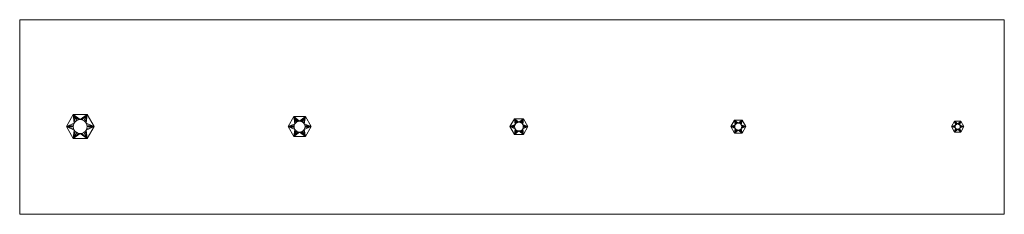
# Model space of a CAD drawing. Header units: millimetres. Extents: x -12234 to -9967, y -843 to -396.
import ezdxf

# ---------------------------------------------------------------- set-up
doc = ezdxf.new("R2010")
doc.units = ezdxf.units.MM
doc.layers.add('A-GENM', color=13, linetype='Continuous', lineweight=9)
doc.layers.add('G-ANNO-SYMB', color=111, linetype='Continuous', lineweight=9)

# ---------------------------------------------------------------- blocks, each defined once
blk = doc.blocks.new('M_ReidBar Half Nut Galvanised - 12mm ReidBar Half Nut Galvanised-301226-3 M_ReidBar Half Nut')
at = {"layer": 'A-GENM', "lineweight": 18}
mesh = blk.add_polyface(dxfattribs=at)
corners = [(12.5, -7.2), (12.5, 7.2), (0, 14.4), (-12.5, 7.2), (-12.5, -7.2), (0, -14.4), (-6, 0), (-5.8, 1.6), (-5.2, 3), (-4.2, 4.2), (-3, 5.2), (-1.6, 5.8), (0, 6), (1.6, 5.8), (3, 5.2), (4.2, 4.2), (5.2, 3), (5.8, 1.6), (6, 0), (5.8, -1.6), (5.2, -3), (4.2, -4.2), (3, -5.2), (1.6, -5.8), (0, -6), (-1.6, -5.8), (-3, -5.2), (-4.2, -4.2), (-5.2, -3), (-5.8, -1.6)]
mesh.append_faces([[corners[k] for k in face] for face in [(24, 5, 23), (8, 3, 7), (11, 2, 10)]], dxfattribs={"vtx0": -1, "vtx1": -1})
mesh.append_faces([[corners[k] for k in face] for face in [(22, 5, 0, 21), (5, 22, 23), (5, 24, 25), (5, 25, 26, 4), (4, 29, 6), (2, 13, 14, 1), (1, 14, 15), (2, 12, 13), (2, 11, 12), (3, 9, 10, 2)]], dxfattribs={"vtx0": -1, "vtx2": -1})
mesh.append_faces([[corners[k] for k in face] for face in [(20, 21, 0), (19, 20, 0), (26, 27, 4), (28, 29, 4), (27, 28, 4), (16, 17, 1), (15, 16, 1), (17, 18, 1), (8, 9, 3)]], dxfattribs={"vtx1": -1, "vtx2": -1})
mesh.append_faces([[corners[k] for k in face] for face in [(18, 19, 0, 1), (6, 7, 3, 4)]], dxfattribs={"vtx1": -1, "vtx3": -1})
mesh = blk.add_polyface(dxfattribs=at)
corners = [(12.5, -7.2, -16), (0, -14.4, -16), (-12.5, -7.2, -16), (-12.5, 7.2, -16), (0, 14.4, -16), (12.5, 7.2, -16), (6, 0, -16), (5.8, 1.6, -16), (5.2, 3, -16), (4.2, 4.2, -16), (3, 5.2, -16), (1.6, 5.8, -16), (0, 6, -16), (-1.6, 5.8, -16), (-3, 5.2, -16), (-4.2, 4.2, -16), (-5.2, 3, -16), (-5.8, 1.6, -16), (-6, 0, -16), (-5.8, -1.6, -16), (-5.2, -3, -16), (-4.2, -4.2, -16), (-3, -5.2, -16), (-1.6, -5.8, -16), (0, -6, -16), (1.6, -5.8, -16), (3, -5.2, -16), (4.2, -4.2, -16), (5.2, -3, -16), (5.8, -1.6, -16)]
mesh.append_faces([[corners[k] for k in face] for face in [(12, 4, 11), (20, 2, 19), (23, 1, 22)]], dxfattribs={"vtx0": -1, "vtx1": -1})
mesh.append_faces([[corners[k] for k in face] for face in [(10, 4, 5, 9), (4, 10, 11), (4, 12, 13), (4, 13, 14, 3), (3, 17, 18), (1, 25, 26, 0), (0, 26, 27), (1, 24, 25), (1, 23, 24), (2, 21, 22, 1)]], dxfattribs={"vtx0": -1, "vtx2": -1})
mesh.append_faces([[corners[k] for k in face] for face in [(8, 9, 5), (7, 8, 5), (14, 15, 3), (16, 17, 3), (15, 16, 3), (28, 29, 0), (27, 28, 0), (29, 6, 0), (20, 21, 2)]], dxfattribs={"vtx1": -1, "vtx2": -1})
mesh.append_faces([[corners[k] for k in face] for face in [(6, 7, 5, 0), (18, 19, 2, 3)]], dxfattribs={"vtx1": -1, "vtx3": -1})
mesh = blk.add_polyface(dxfattribs=at)
corners = [(0, 14.4), (0, 14.4, -16), (-12.5, 7.2, -16), (-12.5, 7.2)]
mesh.append_faces([[corners[k] for k in face] for face in [(0, 1, 2, 3)]])
mesh = blk.add_polyface(dxfattribs=at)
corners = [(-12.5, 7.2), (-12.5, 7.2, -16), (-12.5, -7.2, -16), (-12.5, -7.2)]
mesh.append_faces([[corners[k] for k in face] for face in [(0, 1, 2, 3)]])
mesh = blk.add_polyface(dxfattribs=at)
corners = [(-6, 0), (-6, 0, -16), (-5.8, 1.6, -16), (-5.2, 3, -16), (-4.2, 4.2, -16), (-3, 5.2, -16), (-1.6, 5.8, -16), (0, 6, -16), (1.6, 5.8, -16), (3, 5.2, -16), (4.2, 4.2, -16), (5.2, 3, -16), (5.8, 1.6, -16), (6, 0, -16), (6, 0), (5.8, 1.6), (5.2, 3), (4.2, 4.2), (3, 5.2), (1.6, 5.8), (0, 6), (-1.6, 5.8), (-3, 5.2), (-4.2, 4.2), (-5.2, 3), (-5.8, 1.6)]
mesh.append_faces([[corners[k] for k in face] for face in [(15, 12, 13, 14), (2, 25, 0, 1)]], dxfattribs={"vtx0": -1})
mesh.append_faces([[corners[k] for k in face] for face in [(16, 11, 12, 15), (18, 9, 10, 17), (17, 10, 11, 16), (19, 8, 9, 18), (8, 19, 20, 7), (21, 6, 7, 20), (22, 5, 6, 21), (24, 3, 4, 23), (23, 4, 5, 22), (25, 2, 3, 24)]], dxfattribs={"vtx0": -1, "vtx2": -1})
mesh = blk.add_polyface(dxfattribs=at)
corners = [(12.5, 7.2), (12.5, 7.2, -16), (0, 14.4, -16), (0, 14.4)]
mesh.append_faces([[corners[k] for k in face] for face in [(0, 1, 2, 3)]])
mesh = blk.add_polyface(dxfattribs=at)
corners = [(12.5, -7.2), (12.5, -7.2, -16), (12.5, 7.2, -16), (12.5, 7.2)]
mesh.append_faces([[corners[k] for k in face] for face in [(0, 1, 2, 3)]])
mesh = blk.add_polyface(dxfattribs=at)
corners = [(-12.5, -7.2), (-12.5, -7.2, -16), (0, -14.4, -16), (0, -14.4)]
mesh.append_faces([[corners[k] for k in face] for face in [(0, 1, 2, 3)]])
mesh = blk.add_polyface(dxfattribs=at)
corners = [(-6, 0, -16), (-6, 0), (-5.8, -1.6), (-5.2, -3), (-4.2, -4.2), (-3, -5.2), (-1.6, -5.8), (0, -6), (1.6, -5.8), (3, -5.2), (4.2, -4.2), (5.2, -3), (5.8, -1.6), (6, 0), (6, 0, -16), (5.8, -1.6, -16), (5.2, -3, -16), (4.2, -4.2, -16), (3, -5.2, -16), (1.6, -5.8, -16), (0, -6, -16), (-1.6, -5.8, -16), (-3, -5.2, -16), (-4.2, -4.2, -16), (-5.2, -3, -16), (-5.8, -1.6, -16)]
mesh.append_faces([[corners[k] for k in face] for face in [(2, 25, 0, 1), (15, 12, 13, 14)]], dxfattribs={"vtx0": -1})
mesh.append_faces([[corners[k] for k in face] for face in [(3, 24, 25, 2), (5, 22, 23, 4), (4, 23, 24, 3), (6, 21, 22, 5), (21, 6, 7, 20), (8, 19, 20, 7), (9, 18, 19, 8), (11, 16, 17, 10), (10, 17, 18, 9), (12, 15, 16, 11)]], dxfattribs={"vtx0": -1, "vtx2": -1})
mesh = blk.add_polyface(dxfattribs=at)
corners = [(0, -14.4), (0, -14.4, -16), (12.5, -7.2, -16), (12.5, -7.2)]
mesh.append_faces([[corners[k] for k in face] for face in [(0, 1, 2, 3)]])
blk = doc.blocks.new('M_ReidBar Half Nut Galvanised - 16mm ReidBar Half Nut Galvanised-301224-3 M_ReidBar Half Nut')
at = {"layer": 'A-GENM', "lineweight": 18}
mesh = blk.add_polyface(dxfattribs=at)
corners = [(15, -8.7), (15, 8.7), (0, 17.3), (-15, 8.7), (-15, -8.7), (0, -17.3), (-8, 0), (-7.7, 2.1), (-6.9, 4), (-5.7, 5.7), (-4, 6.9), (-2.1, 7.7), (0, 8), (2.1, 7.7), (4, 6.9), (5.7, 5.7), (6.9, 4), (7.7, 2.1), (8, 0), (7.7, -2.1), (6.9, -4), (5.7, -5.7), (4, -6.9), (2.1, -7.7), (0, -8), (-2.1, -7.7), (-4, -6.9), (-5.7, -5.7), (-6.9, -4), (-7.7, -2.1)]
mesh.append_faces([[corners[k] for k in face] for face in [(24, 5, 23), (8, 3, 7), (11, 2, 10)]], dxfattribs={"vtx0": -1, "vtx1": -1})
mesh.append_faces([[corners[k] for k in face] for face in [(22, 5, 0, 21), (5, 22, 23), (5, 24, 25), (5, 25, 26, 4), (4, 29, 6), (2, 13, 14, 1), (1, 14, 15), (2, 12, 13), (2, 11, 12), (3, 9, 10, 2)]], dxfattribs={"vtx0": -1, "vtx2": -1})
mesh.append_faces([[corners[k] for k in face] for face in [(20, 21, 0), (19, 20, 0), (26, 27, 4), (28, 29, 4), (27, 28, 4), (16, 17, 1), (15, 16, 1), (17, 18, 1), (8, 9, 3)]], dxfattribs={"vtx1": -1, "vtx2": -1})
mesh.append_faces([[corners[k] for k in face] for face in [(18, 19, 0, 1), (6, 7, 3, 4)]], dxfattribs={"vtx1": -1, "vtx3": -1})
mesh = blk.add_polyface(dxfattribs=at)
corners = [(15, -8.7, -20), (0, -17.3, -20), (-15, -8.7, -20), (-15, 8.7, -20), (0, 17.3, -20), (15, 8.7, -20), (8, 0, -20), (7.7, 2.1, -20), (6.9, 4, -20), (5.7, 5.7, -20), (4, 6.9, -20), (2.1, 7.7, -20), (0, 8, -20), (-2.1, 7.7, -20), (-4, 6.9, -20), (-5.7, 5.7, -20), (-6.9, 4, -20), (-7.7, 2.1, -20), (-8, 0, -20), (-7.7, -2.1, -20), (-6.9, -4, -20), (-5.7, -5.7, -20), (-4, -6.9, -20), (-2.1, -7.7, -20), (0, -8, -20), (2.1, -7.7, -20), (4, -6.9, -20), (5.7, -5.7, -20), (6.9, -4, -20), (7.7, -2.1, -20)]
mesh.append_faces([[corners[k] for k in face] for face in [(12, 4, 11), (20, 2, 19), (23, 1, 22)]], dxfattribs={"vtx0": -1, "vtx1": -1})
mesh.append_faces([[corners[k] for k in face] for face in [(10, 4, 5, 9), (4, 10, 11), (4, 12, 13), (4, 13, 14, 3), (3, 17, 18), (1, 25, 26, 0), (0, 26, 27), (1, 24, 25), (1, 23, 24), (2, 21, 22, 1)]], dxfattribs={"vtx0": -1, "vtx2": -1})
mesh.append_faces([[corners[k] for k in face] for face in [(8, 9, 5), (7, 8, 5), (14, 15, 3), (16, 17, 3), (15, 16, 3), (28, 29, 0), (27, 28, 0), (29, 6, 0), (20, 21, 2)]], dxfattribs={"vtx1": -1, "vtx2": -1})
mesh.append_faces([[corners[k] for k in face] for face in [(6, 7, 5, 0), (18, 19, 2, 3)]], dxfattribs={"vtx1": -1, "vtx3": -1})
mesh = blk.add_polyface(dxfattribs=at)
corners = [(0, 17.3), (0, 17.3, -20), (-15, 8.7, -20), (-15, 8.7)]
mesh.append_faces([[corners[k] for k in face] for face in [(0, 1, 2, 3)]])
mesh = blk.add_polyface(dxfattribs=at)
corners = [(-15, 8.7), (-15, 8.7, -20), (-15, -8.7, -20), (-15, -8.7)]
mesh.append_faces([[corners[k] for k in face] for face in [(0, 1, 2, 3)]])
mesh = blk.add_polyface(dxfattribs=at)
corners = [(-8, 0), (-8, 0, -20), (-7.7, 2.1, -20), (-6.9, 4, -20), (-5.7, 5.7, -20), (-4, 6.9, -20), (-2.1, 7.7, -20), (0, 8, -20), (2.1, 7.7, -20), (4, 6.9, -20), (5.7, 5.7, -20), (6.9, 4, -20), (7.7, 2.1, -20), (8, 0, -20), (8, 0), (7.7, 2.1), (6.9, 4), (5.7, 5.7), (4, 6.9), (2.1, 7.7), (0, 8), (-2.1, 7.7), (-4, 6.9), (-5.7, 5.7), (-6.9, 4), (-7.7, 2.1)]
mesh.append_faces([[corners[k] for k in face] for face in [(15, 12, 13, 14), (2, 25, 0, 1)]], dxfattribs={"vtx0": -1})
mesh.append_faces([[corners[k] for k in face] for face in [(16, 11, 12, 15), (18, 9, 10, 17), (17, 10, 11, 16), (19, 8, 9, 18), (8, 19, 20, 7), (21, 6, 7, 20), (22, 5, 6, 21), (24, 3, 4, 23), (23, 4, 5, 22), (25, 2, 3, 24)]], dxfattribs={"vtx0": -1, "vtx2": -1})
mesh = blk.add_polyface(dxfattribs=at)
corners = [(15, 8.7), (15, 8.7, -20), (0, 17.3, -20), (0, 17.3)]
mesh.append_faces([[corners[k] for k in face] for face in [(0, 1, 2, 3)]])
mesh = blk.add_polyface(dxfattribs=at)
corners = [(15, -8.7), (15, -8.7, -20), (15, 8.7, -20), (15, 8.7)]
mesh.append_faces([[corners[k] for k in face] for face in [(0, 1, 2, 3)]])
mesh = blk.add_polyface(dxfattribs=at)
corners = [(-15, -8.7), (-15, -8.7, -20), (0, -17.3, -20), (0, -17.3)]
mesh.append_faces([[corners[k] for k in face] for face in [(0, 1, 2, 3)]])
mesh = blk.add_polyface(dxfattribs=at)
corners = [(-8, 0, -20), (-8, 0), (-7.7, -2.1), (-6.9, -4), (-5.7, -5.7), (-4, -6.9), (-2.1, -7.7), (0, -8), (2.1, -7.7), (4, -6.9), (5.7, -5.7), (6.9, -4), (7.7, -2.1), (8, 0), (8, 0, -20), (7.7, -2.1, -20), (6.9, -4, -20), (5.7, -5.7, -20), (4, -6.9, -20), (2.1, -7.7, -20), (0, -8, -20), (-2.1, -7.7, -20), (-4, -6.9, -20), (-5.7, -5.7, -20), (-6.9, -4, -20), (-7.7, -2.1, -20)]
mesh.append_faces([[corners[k] for k in face] for face in [(2, 25, 0, 1), (15, 12, 13, 14)]], dxfattribs={"vtx0": -1})
mesh.append_faces([[corners[k] for k in face] for face in [(3, 24, 25, 2), (5, 22, 23, 4), (4, 23, 24, 3), (6, 21, 22, 5), (21, 6, 7, 20), (8, 19, 20, 7), (9, 18, 19, 8), (11, 16, 17, 10), (10, 17, 18, 9), (12, 15, 16, 11)]], dxfattribs={"vtx0": -1, "vtx2": -1})
mesh = blk.add_polyface(dxfattribs=at)
corners = [(0, -17.3), (0, -17.3, -20), (15, -8.7, -20), (15, -8.7)]
mesh.append_faces([[corners[k] for k in face] for face in [(0, 1, 2, 3)]])
blk = doc.blocks.new('M_ReidBar Half Nut Galvanised - 20mm ReidBar Half Nut Galvanised-301220-3 M_ReidBar Half Nut')
at = {"layer": 'A-GENM', "lineweight": 18}
mesh = blk.add_polyface(dxfattribs=at)
corners = [(18, -10.4), (18, 10.4), (0, 20.8), (-18, 10.4), (-18, -10.4), (0, -20.8), (-10, 0), (-9.7, 2.6), (-8.7, 5), (-7.1, 7.1), (-5, 8.7), (-2.6, 9.7), (0, 10), (2.6, 9.7), (5, 8.7), (7.1, 7.1), (8.7, 5), (9.7, 2.6), (10, 0), (9.7, -2.6), (8.7, -5), (7.1, -7.1), (5, -8.7), (2.6, -9.7), (0, -10), (-2.6, -9.7), (-5, -8.7), (-7.1, -7.1), (-8.7, -5), (-9.7, -2.6)]
mesh.append_faces([[corners[k] for k in face] for face in [(24, 5, 23), (8, 3, 7), (11, 2, 10)]], dxfattribs={"vtx0": -1, "vtx1": -1})
mesh.append_faces([[corners[k] for k in face] for face in [(22, 5, 0, 21), (5, 22, 23), (5, 24, 25), (5, 25, 26, 4), (4, 29, 6), (2, 13, 14, 1), (1, 14, 15), (2, 12, 13), (2, 11, 12), (3, 9, 10, 2)]], dxfattribs={"vtx0": -1, "vtx2": -1})
mesh.append_faces([[corners[k] for k in face] for face in [(20, 21, 0), (19, 20, 0), (26, 27, 4), (28, 29, 4), (27, 28, 4), (16, 17, 1), (15, 16, 1), (17, 18, 1), (8, 9, 3)]], dxfattribs={"vtx1": -1, "vtx2": -1})
mesh.append_faces([[corners[k] for k in face] for face in [(18, 19, 0, 1), (6, 7, 3, 4)]], dxfattribs={"vtx1": -1, "vtx3": -1})
mesh = blk.add_polyface(dxfattribs=at)
corners = [(18, -10.4, -25), (0, -20.8, -25), (-18, -10.4, -25), (-18, 10.4, -25), (0, 20.8, -25), (18, 10.4, -25), (10, 0, -25), (9.7, 2.6, -25), (8.7, 5, -25), (7.1, 7.1, -25), (5, 8.7, -25), (2.6, 9.7, -25), (0, 10, -25), (-2.6, 9.7, -25), (-5, 8.7, -25), (-7.1, 7.1, -25), (-8.7, 5, -25), (-9.7, 2.6, -25), (-10, 0, -25), (-9.7, -2.6, -25), (-8.7, -5, -25), (-7.1, -7.1, -25), (-5, -8.7, -25), (-2.6, -9.7, -25), (0, -10, -25), (2.6, -9.7, -25), (5, -8.7, -25), (7.1, -7.1, -25), (8.7, -5, -25), (9.7, -2.6, -25)]
mesh.append_faces([[corners[k] for k in face] for face in [(12, 4, 11), (20, 2, 19), (23, 1, 22)]], dxfattribs={"vtx0": -1, "vtx1": -1})
mesh.append_faces([[corners[k] for k in face] for face in [(10, 4, 5, 9), (4, 10, 11), (4, 12, 13), (4, 13, 14, 3), (3, 17, 18), (1, 25, 26, 0), (0, 26, 27), (1, 24, 25), (1, 23, 24), (2, 21, 22, 1)]], dxfattribs={"vtx0": -1, "vtx2": -1})
mesh.append_faces([[corners[k] for k in face] for face in [(8, 9, 5), (7, 8, 5), (14, 15, 3), (16, 17, 3), (15, 16, 3), (28, 29, 0), (27, 28, 0), (29, 6, 0), (20, 21, 2)]], dxfattribs={"vtx1": -1, "vtx2": -1})
mesh.append_faces([[corners[k] for k in face] for face in [(6, 7, 5, 0), (18, 19, 2, 3)]], dxfattribs={"vtx1": -1, "vtx3": -1})
mesh = blk.add_polyface(dxfattribs=at)
corners = [(0, 20.8), (0, 20.8, -25), (-18, 10.4, -25), (-18, 10.4)]
mesh.append_faces([[corners[k] for k in face] for face in [(0, 1, 2, 3)]])
mesh = blk.add_polyface(dxfattribs=at)
corners = [(-18, 10.4), (-18, 10.4, -25), (-18, -10.4, -25), (-18, -10.4)]
mesh.append_faces([[corners[k] for k in face] for face in [(0, 1, 2, 3)]])
mesh = blk.add_polyface(dxfattribs=at)
corners = [(-10, 0), (-10, 0, -25), (-9.7, 2.6, -25), (-8.7, 5, -25), (-7.1, 7.1, -25), (-5, 8.7, -25), (-2.6, 9.7, -25), (0, 10, -25), (2.6, 9.7, -25), (5, 8.7, -25), (7.1, 7.1, -25), (8.7, 5, -25), (9.7, 2.6, -25), (10, 0, -25), (10, 0), (9.7, 2.6), (8.7, 5), (7.1, 7.1), (5, 8.7), (2.6, 9.7), (0, 10), (-2.6, 9.7), (-5, 8.7), (-7.1, 7.1), (-8.7, 5), (-9.7, 2.6)]
mesh.append_faces([[corners[k] for k in face] for face in [(15, 12, 13, 14), (2, 25, 0, 1)]], dxfattribs={"vtx0": -1})
mesh.append_faces([[corners[k] for k in face] for face in [(16, 11, 12, 15), (18, 9, 10, 17), (17, 10, 11, 16), (19, 8, 9, 18), (8, 19, 20, 7), (21, 6, 7, 20), (22, 5, 6, 21), (24, 3, 4, 23), (23, 4, 5, 22), (25, 2, 3, 24)]], dxfattribs={"vtx0": -1, "vtx2": -1})
mesh = blk.add_polyface(dxfattribs=at)
corners = [(-10, 0, -25), (-10, 0), (-9.7, -2.6), (-8.7, -5), (-7.1, -7.1), (-5, -8.7), (-2.6, -9.7), (0, -10), (2.6, -9.7), (5, -8.7), (7.1, -7.1), (8.7, -5), (9.7, -2.6), (10, 0), (10, 0, -25), (9.7, -2.6, -25), (8.7, -5, -25), (7.1, -7.1, -25), (5, -8.7, -25), (2.6, -9.7, -25), (0, -10, -25), (-2.6, -9.7, -25), (-5, -8.7, -25), (-7.1, -7.1, -25), (-8.7, -5, -25), (-9.7, -2.6, -25)]
mesh.append_faces([[corners[k] for k in face] for face in [(2, 25, 0, 1)]], dxfattribs={"vtx0": -1})
mesh.append_faces([[corners[k] for k in face] for face in [(3, 24, 25, 2), (5, 22, 23, 4), (4, 23, 24, 3), (6, 21, 22, 5), (21, 6, 7, 20), (8, 19, 20, 7), (9, 18, 19, 8), (11, 16, 17, 10), (10, 17, 18, 9), (12, 15, 16, 11)]], dxfattribs={"vtx0": -1, "vtx2": -1})
mesh.append_faces([[corners[k] for k in face] for face in [(12, 13, 14, 15)]], dxfattribs={"vtx3": -1})
mesh = blk.add_polyface(dxfattribs=at)
corners = [(18, 10.4), (18, 10.4, -25), (0, 20.8, -25), (0, 20.8)]
mesh.append_faces([[corners[k] for k in face] for face in [(0, 1, 2, 3)]])
mesh = blk.add_polyface(dxfattribs=at)
corners = [(18, -10.4), (18, -10.4, -25), (18, 10.4, -25), (18, 10.4)]
mesh.append_faces([[corners[k] for k in face] for face in [(0, 1, 2, 3)]])
mesh = blk.add_polyface(dxfattribs=at)
corners = [(-18, -10.4), (-18, -10.4, -25), (0, -20.8, -25), (0, -20.8)]
mesh.append_faces([[corners[k] for k in face] for face in [(0, 1, 2, 3)]])
mesh = blk.add_polyface(dxfattribs=at)
corners = [(0, -20.8), (0, -20.8, -25), (18, -10.4, -25), (18, -10.4)]
mesh.append_faces([[corners[k] for k in face] for face in [(0, 1, 2, 3)]])
blk = doc.blocks.new('M_ReidBar Half Nut Galvanised - 25mm ReidBar Half Nut Galvanised-301222-3 M_ReidBar Half Nut')
at = {"layer": 'A-GENM', "lineweight": 18}
mesh = blk.add_polyface(dxfattribs=at)
corners = [(23, -13.3), (23, 13.3), (0, 26.6), (-23, 13.3), (-23, -13.3), (0, -26.6), (-12.5, 0), (-12.1, 3.2), (-10.8, 6.3), (-8.8, 8.8), (-6.3, 10.8), (-3.2, 12.1), (0, 12.5), (3.2, 12.1), (6.3, 10.8), (8.8, 8.8), (10.8, 6.3), (12.1, 3.2), (12.5, 0), (12.1, -3.2), (10.8, -6.3), (8.8, -8.8), (6.3, -10.8), (3.2, -12.1), (0, -12.5), (-3.2, -12.1), (-6.3, -10.8), (-8.8, -8.8), (-10.8, -6.3), (-12.1, -3.2)]
mesh.append_faces([[corners[k] for k in face] for face in [(24, 5, 23), (8, 3, 7), (11, 2, 10)]], dxfattribs={"vtx0": -1, "vtx1": -1})
mesh.append_faces([[corners[k] for k in face] for face in [(22, 5, 0, 21), (5, 22, 23), (5, 24, 25), (5, 25, 26, 4), (4, 29, 6), (2, 13, 14, 1), (1, 14, 15), (2, 12, 13), (2, 11, 12), (3, 9, 10, 2)]], dxfattribs={"vtx0": -1, "vtx2": -1})
mesh.append_faces([[corners[k] for k in face] for face in [(20, 21, 0), (19, 20, 0), (26, 27, 4), (28, 29, 4), (27, 28, 4), (16, 17, 1), (15, 16, 1), (17, 18, 1), (8, 9, 3)]], dxfattribs={"vtx1": -1, "vtx2": -1})
mesh.append_faces([[corners[k] for k in face] for face in [(18, 19, 0, 1), (6, 7, 3, 4)]], dxfattribs={"vtx1": -1, "vtx3": -1})
mesh = blk.add_polyface(dxfattribs=at)
corners = [(23, -13.3, -31), (0, -26.6, -31), (-23, -13.3, -31), (-23, 13.3, -31), (0, 26.6, -31), (23, 13.3, -31), (12.5, 0, -31), (12.1, 3.2, -31), (10.8, 6.3, -31), (8.8, 8.8, -31), (6.3, 10.8, -31), (3.2, 12.1, -31), (0, 12.5, -31), (-3.2, 12.1, -31), (-6.3, 10.8, -31), (-8.8, 8.8, -31), (-10.8, 6.3, -31), (-12.1, 3.2, -31), (-12.5, 0, -31), (-12.1, -3.2, -31), (-10.8, -6.3, -31), (-8.8, -8.8, -31), (-6.3, -10.8, -31), (-3.2, -12.1, -31), (0, -12.5, -31), (3.2, -12.1, -31), (6.3, -10.8, -31), (8.8, -8.8, -31), (10.8, -6.3, -31), (12.1, -3.2, -31)]
mesh.append_faces([[corners[k] for k in face] for face in [(12, 4, 11), (20, 2, 19), (23, 1, 22)]], dxfattribs={"vtx0": -1, "vtx1": -1})
mesh.append_faces([[corners[k] for k in face] for face in [(10, 4, 5, 9), (4, 10, 11), (4, 12, 13), (4, 13, 14, 3), (3, 17, 18), (1, 25, 26, 0), (0, 26, 27), (1, 24, 25), (1, 23, 24), (2, 21, 22, 1)]], dxfattribs={"vtx0": -1, "vtx2": -1})
mesh.append_faces([[corners[k] for k in face] for face in [(8, 9, 5), (7, 8, 5), (14, 15, 3), (16, 17, 3), (15, 16, 3), (28, 29, 0), (27, 28, 0), (29, 6, 0), (20, 21, 2)]], dxfattribs={"vtx1": -1, "vtx2": -1})
mesh.append_faces([[corners[k] for k in face] for face in [(6, 7, 5, 0), (18, 19, 2, 3)]], dxfattribs={"vtx1": -1, "vtx3": -1})
mesh = blk.add_polyface(dxfattribs=at)
corners = [(0, 26.6), (0, 26.6, -31), (-23, 13.3, -31), (-23, 13.3)]
mesh.append_faces([[corners[k] for k in face] for face in [(0, 1, 2, 3)]])
mesh = blk.add_polyface(dxfattribs=at)
corners = [(23, 13.3), (23, 13.3, -31), (0, 26.6, -31), (0, 26.6)]
mesh.append_faces([[corners[k] for k in face] for face in [(0, 1, 2, 3)]])
mesh = blk.add_polyface(dxfattribs=at)
corners = [(-23, 13.3), (-23, 13.3, -31), (-23, -13.3, -31), (-23, -13.3)]
mesh.append_faces([[corners[k] for k in face] for face in [(0, 1, 2, 3)]])
mesh = blk.add_polyface(dxfattribs=at)
corners = [(-12.5, 0), (-12.5, 0, -31), (-12.1, 3.2, -31), (-10.8, 6.3, -31), (-8.8, 8.8, -31), (-6.3, 10.8, -31), (-3.2, 12.1, -31), (0, 12.5, -31), (3.2, 12.1, -31), (6.3, 10.8, -31), (8.8, 8.8, -31), (10.8, 6.3, -31), (12.1, 3.2, -31), (12.5, 0, -31), (12.5, 0), (12.1, 3.2), (10.8, 6.3), (8.8, 8.8), (6.3, 10.8), (3.2, 12.1), (0, 12.5), (-3.2, 12.1), (-6.3, 10.8), (-8.8, 8.8), (-10.8, 6.3), (-12.1, 3.2)]
mesh.append_faces([[corners[k] for k in face] for face in [(15, 12, 13, 14), (2, 25, 0, 1)]], dxfattribs={"vtx0": -1})
mesh.append_faces([[corners[k] for k in face] for face in [(16, 11, 12, 15), (18, 9, 10, 17), (17, 10, 11, 16), (19, 8, 9, 18), (8, 19, 20, 7), (21, 6, 7, 20), (22, 5, 6, 21), (24, 3, 4, 23), (23, 4, 5, 22), (25, 2, 3, 24)]], dxfattribs={"vtx0": -1, "vtx2": -1})
mesh = blk.add_polyface(dxfattribs=at)
corners = [(23, -13.3), (23, -13.3, -31), (23, 13.3, -31), (23, 13.3)]
mesh.append_faces([[corners[k] for k in face] for face in [(0, 1, 2, 3)]])
mesh = blk.add_polyface(dxfattribs=at)
corners = [(-23, -13.3), (-23, -13.3, -31), (0, -26.6, -31), (0, -26.6)]
mesh.append_faces([[corners[k] for k in face] for face in [(0, 1, 2, 3)]])
mesh = blk.add_polyface(dxfattribs=at)
corners = [(-12.5, 0, -31), (-12.5, 0), (-12.1, -3.2), (-10.8, -6.3), (-8.8, -8.8), (-6.3, -10.8), (-3.2, -12.1), (0, -12.5), (3.2, -12.1), (6.3, -10.8), (8.8, -8.8), (10.8, -6.3), (12.1, -3.2), (12.5, 0), (12.5, 0, -31), (12.1, -3.2, -31), (10.8, -6.3, -31), (8.8, -8.8, -31), (6.3, -10.8, -31), (3.2, -12.1, -31), (0, -12.5, -31), (-3.2, -12.1, -31), (-6.3, -10.8, -31), (-8.8, -8.8, -31), (-10.8, -6.3, -31), (-12.1, -3.2, -31)]
mesh.append_faces([[corners[k] for k in face] for face in [(2, 25, 0, 1)]], dxfattribs={"vtx0": -1})
mesh.append_faces([[corners[k] for k in face] for face in [(3, 24, 25, 2), (5, 22, 23, 4), (4, 23, 24, 3), (6, 21, 22, 5), (21, 6, 7, 20), (8, 19, 20, 7), (9, 18, 19, 8), (10, 17, 18, 9), (16, 11, 12, 15)]], dxfattribs={"vtx0": -1, "vtx2": -1})
mesh.append_faces([[corners[k] for k in face] for face in [(14, 15, 12, 13)]], dxfattribs={"vtx1": -1})
mesh.append_faces([[corners[k] for k in face] for face in [(10, 11, 16, 17)]], dxfattribs={"vtx1": -1, "vtx3": -1})
mesh = blk.add_polyface(dxfattribs=at)
corners = [(0, -26.6), (0, -26.6, -31), (23, -13.3, -31), (23, -13.3)]
mesh.append_faces([[corners[k] for k in face] for face in [(0, 1, 2, 3)]])
blk = doc.blocks.new('M_ReidBar Half Nut Galvanised - 32mm ReidBar Half Nut Galvanised-301218-3 M_ReidBar Half Nut')
at = {"layer": 'A-GENM', "lineweight": 18}
mesh = blk.add_polyface(dxfattribs=at)
corners = [(27.5, -15.9), (27.5, 15.9), (0, 31.8), (-27.5, 15.9), (-27.5, -15.9), (0, -31.8), (-16, 0), (-15.5, 4.1), (-13.9, 8), (-11.3, 11.3), (-8, 13.9), (-4.1, 15.5), (0, 16), (4.1, 15.5), (8, 13.9), (11.3, 11.3), (13.9, 8), (15.5, 4.1), (16, 0), (15.5, -4.1), (13.9, -8), (11.3, -11.3), (8, -13.9), (4.1, -15.5), (0, -16), (-4.1, -15.5), (-8, -13.9), (-11.3, -11.3), (-13.9, -8), (-15.5, -4.1)]
mesh.append_faces([[corners[k] for k in face] for face in [(24, 5, 23), (8, 3, 7), (11, 2, 10)]], dxfattribs={"vtx0": -1, "vtx1": -1})
mesh.append_faces([[corners[k] for k in face] for face in [(22, 5, 0, 21), (5, 22, 23), (5, 24, 25), (5, 25, 26, 4), (4, 29, 6), (2, 13, 14, 1), (1, 14, 15), (2, 12, 13), (2, 11, 12), (3, 9, 10, 2)]], dxfattribs={"vtx0": -1, "vtx2": -1})
mesh.append_faces([[corners[k] for k in face] for face in [(20, 21, 0), (19, 20, 0), (26, 27, 4), (28, 29, 4), (27, 28, 4), (16, 17, 1), (15, 16, 1), (17, 18, 1), (8, 9, 3)]], dxfattribs={"vtx1": -1, "vtx2": -1})
mesh.append_faces([[corners[k] for k in face] for face in [(18, 19, 0, 1), (6, 7, 3, 4)]], dxfattribs={"vtx1": -1, "vtx3": -1})
mesh = blk.add_polyface(dxfattribs=at)
corners = [(27.5, -15.9, -39), (0, -31.8, -39), (-27.5, -15.9, -39), (-27.5, 15.9, -39), (0, 31.8, -39), (27.5, 15.9, -39), (16, 0, -39), (15.5, 4.1, -39), (13.9, 8, -39), (11.3, 11.3, -39), (8, 13.9, -39), (4.1, 15.5, -39), (0, 16, -39), (-4.1, 15.5, -39), (-8, 13.9, -39), (-11.3, 11.3, -39), (-13.9, 8, -39), (-15.5, 4.1, -39), (-16, 0, -39), (-15.5, -4.1, -39), (-13.9, -8, -39), (-11.3, -11.3, -39), (-8, -13.9, -39), (-4.1, -15.5, -39), (0, -16, -39), (4.1, -15.5, -39), (8, -13.9, -39), (11.3, -11.3, -39), (13.9, -8, -39), (15.5, -4.1, -39)]
mesh.append_faces([[corners[k] for k in face] for face in [(12, 4, 11), (20, 2, 19), (23, 1, 22)]], dxfattribs={"vtx0": -1, "vtx1": -1})
mesh.append_faces([[corners[k] for k in face] for face in [(10, 4, 5, 9), (4, 10, 11), (4, 12, 13), (4, 13, 14, 3), (3, 17, 18), (1, 25, 26, 0), (0, 26, 27), (1, 24, 25), (1, 23, 24), (2, 21, 22, 1)]], dxfattribs={"vtx0": -1, "vtx2": -1})
mesh.append_faces([[corners[k] for k in face] for face in [(8, 9, 5), (7, 8, 5), (14, 15, 3), (16, 17, 3), (15, 16, 3), (28, 29, 0), (27, 28, 0), (29, 6, 0), (20, 21, 2)]], dxfattribs={"vtx1": -1, "vtx2": -1})
mesh.append_faces([[corners[k] for k in face] for face in [(6, 7, 5, 0), (18, 19, 2, 3)]], dxfattribs={"vtx1": -1, "vtx3": -1})
mesh = blk.add_polyface(dxfattribs=at)
corners = [(0, 31.8), (0, 31.8, -39), (-27.5, 15.9, -39), (-27.5, 15.9)]
mesh.append_faces([[corners[k] for k in face] for face in [(0, 1, 2, 3)]])
mesh = blk.add_polyface(dxfattribs=at)
corners = [(27.5, 15.9), (27.5, 15.9, -39), (0, 31.8, -39), (0, 31.8)]
mesh.append_faces([[corners[k] for k in face] for face in [(0, 1, 2, 3)]])
mesh = blk.add_polyface(dxfattribs=at)
corners = [(-27.5, 15.9), (-27.5, 15.9, -39), (-27.5, -15.9, -39), (-27.5, -15.9)]
mesh.append_faces([[corners[k] for k in face] for face in [(0, 1, 2, 3)]])
mesh = blk.add_polyface(dxfattribs=at)
corners = [(-16, 0), (-16, 0, -39), (-15.5, 4.1, -39), (-13.9, 8, -39), (-11.3, 11.3, -39), (-8, 13.9, -39), (-4.1, 15.5, -39), (0, 16, -39), (4.1, 15.5, -39), (8, 13.9, -39), (11.3, 11.3, -39), (13.9, 8, -39), (15.5, 4.1, -39), (16, 0, -39), (16, 0), (15.5, 4.1), (13.9, 8), (11.3, 11.3), (8, 13.9), (4.1, 15.5), (0, 16), (-4.1, 15.5), (-8, 13.9), (-11.3, 11.3), (-13.9, 8), (-15.5, 4.1)]
mesh.append_faces([[corners[k] for k in face] for face in [(1, 2, 25, 0)]], dxfattribs={"vtx1": -1})
mesh.append_faces([[corners[k] for k in face] for face in [(11, 12, 15, 16), (10, 11, 16, 17), (8, 9, 18, 19), (9, 10, 17, 18), (7, 8, 19, 20), (5, 6, 21, 22), (4, 5, 22, 23), (2, 3, 24, 25), (3, 4, 23, 24), (20, 21, 6, 7)]], dxfattribs={"vtx1": -1, "vtx3": -1})
mesh.append_faces([[corners[k] for k in face] for face in [(12, 13, 14, 15)]], dxfattribs={"vtx3": -1})
mesh = blk.add_polyface(dxfattribs=at)
corners = [(27.5, -15.9), (27.5, -15.9, -39), (27.5, 15.9, -39), (27.5, 15.9)]
mesh.append_faces([[corners[k] for k in face] for face in [(0, 1, 2, 3)]])
mesh = blk.add_polyface(dxfattribs=at)
corners = [(-27.5, -15.9), (-27.5, -15.9, -39), (0, -31.8, -39), (0, -31.8)]
mesh.append_faces([[corners[k] for k in face] for face in [(0, 1, 2, 3)]])
mesh = blk.add_polyface(dxfattribs=at)
corners = [(-16, 0, -39), (-16, 0), (-15.5, -4.1), (-13.9, -8), (-11.3, -11.3), (-8, -13.9), (-4.1, -15.5), (0, -16), (4.1, -15.5), (8, -13.9), (11.3, -11.3), (13.9, -8), (15.5, -4.1), (16, 0), (16, 0, -39), (15.5, -4.1, -39), (13.9, -8, -39), (11.3, -11.3, -39), (8, -13.9, -39), (4.1, -15.5, -39), (0, -16, -39), (-4.1, -15.5, -39), (-8, -13.9, -39), (-11.3, -11.3, -39), (-13.9, -8, -39), (-15.5, -4.1, -39)]
mesh.append_faces([[corners[k] for k in face] for face in [(2, 25, 0, 1)]], dxfattribs={"vtx0": -1})
mesh.append_faces([[corners[k] for k in face] for face in [(3, 24, 25, 2), (4, 23, 24, 3)]], dxfattribs={"vtx0": -1, "vtx2": -1})
mesh.append_faces([[corners[k] for k in face] for face in [(14, 15, 12, 13)]], dxfattribs={"vtx1": -1})
mesh.append_faces([[corners[k] for k in face] for face in [(20, 21, 6, 7), (4, 5, 22, 23), (21, 22, 5, 6), (18, 19, 8, 9), (17, 18, 9, 10), (15, 16, 11, 12), (16, 17, 10, 11), (7, 8, 19, 20)]], dxfattribs={"vtx1": -1, "vtx3": -1})
mesh = blk.add_polyface(dxfattribs=at)
corners = [(0, -31.8), (0, -31.8, -39), (27.5, -15.9, -39), (27.5, -15.9)]
mesh.append_faces([[corners[k] for k in face] for face in [(0, 1, 2, 3)]])

msp = doc.modelspace()

# ---------------------------------------------------------------- linework, layer by layer
at = {"layer": 'G-ANNO-SYMB'}
for p, q in [((-12234, -396, 74.2), (-12234, -843.4, 74.2)), ((-9967.4, -396, -40.6), (-12234, -396, -40.6)), ((-12234, -843.4, -40.6), (-12234, -396, -40.6)), ((-12234, -396, 74.2), (-12234, -396, -40.6)), ((-9967.4, -396, 74.2), (-12234, -396, 74.2)), ((-9967.4, -396, -40.6), (-9967.4, -843.4, -40.6)), ((-9967.4, -396, 74.2), (-9967.4, -396, -40.6)), ((-9967.4, -396, 74.2), (-9967.4, -843.4, 74.2)), ((-12234, -843.4, -40.6), (-12234, -843.4, 74.2)), ((-9967.4, -843.4, 74.2), (-12234, -843.4, 74.2)), ((-9967.4, -843.4, -40.6), (-12234, -843.4, -40.6)), ((-9967.4, -843.4, 74.2), (-9967.4, -843.4, -40.6))]:
    msp.add_line(p, q, dxfattribs=at)

# ---------------------------------------------------------------- block references
at = {"layer": 'A-GENM', "lineweight": 18, "rotation": 270.0000000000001}
for name, p in [('M_ReidBar Half Nut Galvanised - 32mm ReidBar Half Nut Galvanised-301218-3 M_ReidBar Half Nut', (-12094.7, -641.8)), ('M_ReidBar Half Nut Galvanised - 25mm ReidBar Half Nut Galvanised-301222-3 M_ReidBar Half Nut', (-11589.7, -641.8)), ('M_ReidBar Half Nut Galvanised - 20mm ReidBar Half Nut Galvanised-301220-3 M_ReidBar Half Nut', (-11084.7, -641.8)), ('M_ReidBar Half Nut Galvanised - 16mm ReidBar Half Nut Galvanised-301224-3 M_ReidBar Half Nut', (-10579.7, -641.8)), ('M_ReidBar Half Nut Galvanised - 12mm ReidBar Half Nut Galvanised-301226-3 M_ReidBar Half Nut', (-10074.7, -641.8))]:
    msp.add_blockref(name, p, dxfattribs=at)

doc.saveas('drawing.dxf')
